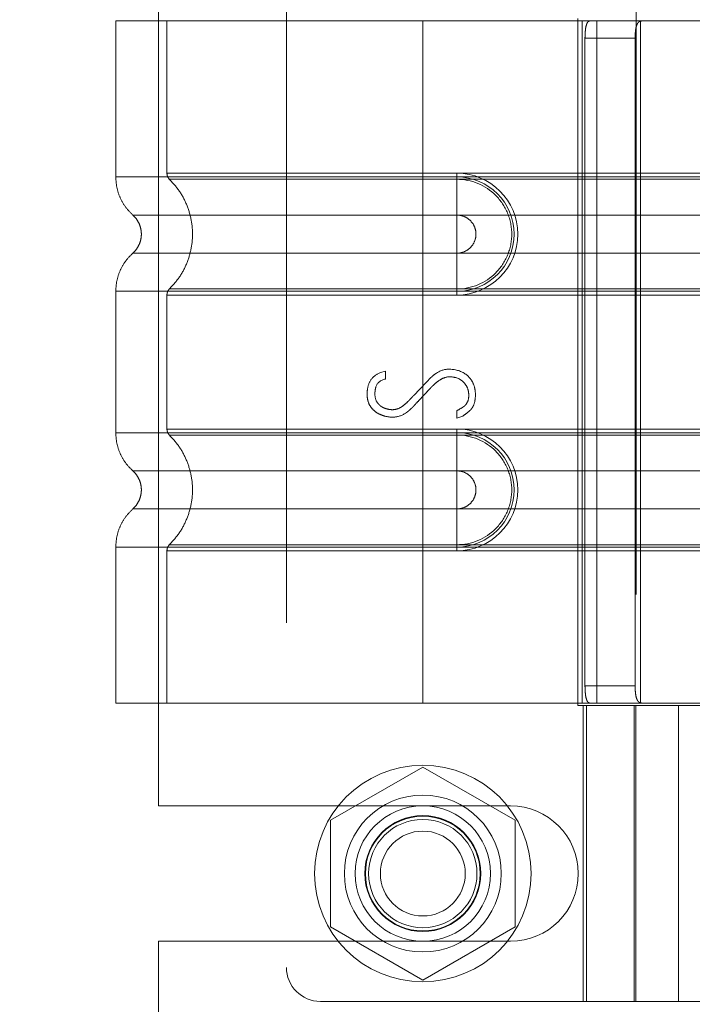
# Model space of a CAD drawing. Header units: inches. Extents: x 0.2 to 10.8, y 0.2 to 8.2.
# Tile 43 of 171: x 1.9493 to 2.0269, y 3.2514 to 3.365. Entities that reach past the tile are written whole.
import ezdxf

# ---------------------------------------------------------------- set-up
doc = ezdxf.new("R2010")
doc.units = ezdxf.units.IN
doc.header["$MEASUREMENT"] = 0
doc.linetypes.add('HIDDEN', pattern=[0.075, 0.05, -0.025])
doc.layers.add('DIMENSIONS', color=140, linetype='Continuous')
doc.layers.add('SLD-0', color=179, linetype='Continuous')
doc.styles.add('SLDTEXTSTYLE0', font='TXT', dxfattribs={"width": 0.7})
doc.dimstyles.new('SLDDIMSTYLE1', dxfattribs={"dimtxt": 0.084961, "dimasz": 0.13, "dimexe": 0, "dimexo": 0.0625, "dimgap": 0.02124, "dimtad": 0, "dimtih": 1, "dimtoh": 1, "dimlfac": 20, "dimrnd": 1e-09, "dimzin": 12, "dimdsep": 46, "dimtxsty": 'SLDTEXTSTYLE0', "dimsah": 1, "dimcen": 0.09, "dimadec": 0, "dimazin": 3, "dimtfac": 1, "dimtmove": 0, "dimatfit": 0, "dimfxl": 0, "dimfrac": 2, "dimtolj": 1, "dimtzin": 12, "dimarcsym": 0})

# ---------------------------------------------------------------- blocks, each defined once
blk = doc.blocks.new('_D_8')
at = {"layer": 'DIMENSIONS'}
for p, q in [((1.16343, 3.15997), (1.16343, 3.40997)), ((1.9481, 3.15997), (1.03843, 3.15997)), ((1.21003, 3.03772), (1.03843, 3.03772)), ((1.16343, 2.82849), (1.16343, 3.03772)), ((0.37852, 2.82849), (0.34999, 2.82849)), ((0.34999, 2.82849), (0.34999, 2.69346)), ((0.63099, 2.82849), (0.65952, 2.82849)), ((0.65952, 2.82849), (0.65952, 2.69346)), ((0.78418, 2.82849), (1.16343, 2.82849)), ((0.34999, 2.69346), (0.37852, 2.69346)), ((0.65952, 2.69346), (0.63099, 2.69346))]:
    blk.add_line(p, q, dxfattribs=at)
for points in [[(1.16343, 3.15997), (1.18343, 3.28997), (1.14343, 3.28997)], [(1.16343, 3.03772), (1.14343, 2.90772), (1.18343, 2.90772)]]:
    blk.add_solid(points, dxfattribs=at)
at = {"layer": 'DIMENSIONS', "char_height": 0.083333, "attachment_point": 1, "style": 'SLDTEXTSTYLE0'}
for s, insert in [('2.45', (0.37852, 2.95493)), ('62.1', (0.37852, 2.80088))]:
    blk.add_mtext(s, dxfattribs=dict(at, insert=insert))
blk = doc.blocks.new('_D_9')
at = {"layer": 'DIMENSIONS'}
for p, q in [((0.8627, 3.49107), (0.8627, 3.74107)), ((1.9481, 3.49107), (0.7377, 3.49107)), ((0.70113, 3.32695), (0.6726, 3.32695)), ((0.6726, 3.32695), (0.6726, 3.19192)), ((1.02428, 3.32695), (1.05281, 3.32695)), ((1.05281, 3.32695), (1.05281, 3.19192)), ((0.6726, 3.19192), (0.70113, 3.19192)), ((1.05281, 3.19192), (1.02428, 3.19192)), ((1.9481, 3.15997), (0.7377, 3.15997)), ((0.8627, 3.15997), (0.8627, 2.90997))]:
    blk.add_line(p, q, dxfattribs=at)
for points in [[(0.8627, 3.49107), (0.8827, 3.62107), (0.8427, 3.62107)], [(0.8627, 3.15997), (0.8427, 3.02997), (0.8827, 3.02997)]]:
    blk.add_solid(points, dxfattribs=at)
at = {"layer": 'DIMENSIONS', "char_height": 0.083333, "attachment_point": 1, "style": 'SLDTEXTSTYLE0'}
for s, insert in [('6.62', (0.73647, 3.4534)), ('168.2', (0.70113, 3.29935))]:
    blk.add_mtext(s, dxfattribs=dict(at, insert=insert))
blk = doc.blocks.new('_D_14')
at = {"layer": 'DIMENSIONS'}
for p, q in [((2.24813, 3.12882), (2.24813, 3.37882)), ((2.02814, 3.12882), (2.37313, 3.12882)), ((2.09085, 3.03772), (2.37313, 3.03772)), ((2.24813, 2.68629), (2.24813, 3.03772)), ((2.36584, 2.68629), (2.24813, 2.68629)), ((2.51903, 2.68629), (2.4905, 2.68629)), ((2.4905, 2.68629), (2.4905, 2.55126)), ((2.7715, 2.68629), (2.80003, 2.68629)), ((2.80003, 2.68629), (2.80003, 2.55126)), ((2.4905, 2.55126), (2.51903, 2.55126)), ((2.80003, 2.55126), (2.7715, 2.55126))]:
    blk.add_line(p, q, dxfattribs=at)
for points in [[(2.24813, 3.12882), (2.26813, 3.25882), (2.22813, 3.25882)], [(2.24813, 3.03772), (2.22813, 2.90772), (2.26813, 2.90772)]]:
    blk.add_solid(points, dxfattribs=at)
at = {"layer": 'DIMENSIONS', "char_height": 0.083333, "attachment_point": 1, "style": 'SLDTEXTSTYLE0'}
for s, insert in [('1.82', (2.51903, 2.81273)), ('46.3', (2.51903, 2.65868))]:
    blk.add_mtext(s, dxfattribs=dict(at, insert=insert))

msp = doc.modelspace()

# ---------------------------------------------------------------- linework, layer by layer
at = {"layer": 'SLD-0', "linetype": 'HIDDEN', "lineweight": 18}
for p, q in [((2.0204324, 3.3986834), (2.0204324, 3.2510456)), ((1.9800781, 3.3954078), (1.9800781, 3.255644)), ((1.9653261, 3.2742833), (1.9653261, 3.3767583)), ((1.9958261, 3.364896), (1.9603931, 3.364896)), ((1.9603931, 3.364896), (1.9603931, 3.3468919)), ((1.9662986, 3.364896), (1.9662986, 3.3473183)), ((1.9958261, 3.364896), (1.9958261, 3.3468919)), ((2.0142181, 3.364896), (1.9958261, 3.364896)), ((1.9958261, 3.364896), (1.9958261, 3.3468919)), ((1.9958261, 3.364896), (1.9958261, 3.3473183)), ((1.9958261, 3.364896), (1.9958261, 3.3473183)), ((2.0137214, 3.3651912), (2.0137214, 3.2858605)), ((2.0142181, 3.364896), (2.0142181, 3.2861558)), ((2.0159053, 3.364896), (2.0142181, 3.364896)), ((2.0142181, 3.364896), (2.0142181, 3.2861558)), ((2.0159053, 3.364896), (2.0159053, 3.2861558)), ((2.0363773, 3.364896), (2.0159053, 3.364896)), ((2.020967, 3.364896), (2.020967, 3.2861558)), ((2.0145448, 3.3629275), (2.0145448, 3.2881243)), ((2.0145448, 3.3629275), (2.0203353, 3.3629275)), ((2.0203353, 3.3629275), (2.0203353, 3.2881243)), ((1.9958261, 3.3473183), (1.9997631, 3.3473183)), ((2.0686608, 3.3473183), (1.9958261, 3.3473183)), ((1.9958261, 3.3468919), (1.9997631, 3.3468919)), ((2.0686608, 3.3468919), (1.9958261, 3.3468919)), ((1.9958261, 3.346616), (1.9997631, 3.346616)), ((2.0686608, 3.346616), (1.9958261, 3.346616)), ((1.9997631, 3.3473183), (1.9997631, 3.346616)), ((1.9997631, 3.3468919), (1.9997631, 3.342487)), ((1.9958261, 3.342487), (1.9997631, 3.342487)), ((2.0686608, 3.342487), (1.9958261, 3.342487)), ((1.9997631, 3.3380923), (1.9958261, 3.3380923)), ((1.9958261, 3.3380923), (2.0686608, 3.3380923)), ((1.9997631, 3.3336874), (1.9997631, 3.3380923)), ((1.9997631, 3.3339633), (1.9958261, 3.3339633)), ((1.9958261, 3.3339633), (2.0686608, 3.3339633)), ((1.9997631, 3.333261), (1.9997631, 3.3339633)), ((1.9603931, 3.3336874), (1.9603931, 3.3173644)), ((1.9662986, 3.333261), (1.9662986, 3.3177908)), ((1.9958261, 3.3336874), (1.9958261, 3.3173644)), ((1.9958261, 3.3336874), (1.9958261, 3.3173644)), ((1.9997631, 3.3336874), (1.9958261, 3.3336874)), ((1.9958261, 3.3336874), (2.0686608, 3.3336874)), ((1.9958261, 3.333261), (1.9958261, 3.3177908)), ((1.9958261, 3.333261), (1.9958261, 3.3177908)), ((1.9997631, 3.333261), (1.9958261, 3.333261)), ((1.9958261, 3.333261), (2.0686608, 3.333261)), ((1.9909547, 3.3243067), (1.991512, 3.3244509)), ((1.991512, 3.3244509), (1.991512, 3.3235573)), ((1.9997557, 3.3190608), (1.9997557, 3.3199063)), ((2.0004474, 3.3192914), (1.9997557, 3.3190608)), ((1.9958261, 3.3177908), (1.9997631, 3.3177908)), ((2.0686608, 3.3177908), (1.9958261, 3.3177908)), ((1.9958261, 3.3173644), (1.9997631, 3.3173644)), ((2.0686608, 3.3173644), (1.9958261, 3.3173644)), ((1.9958261, 3.3170885), (1.9997631, 3.3170885)), ((2.0686608, 3.3170885), (1.9958261, 3.3170885)), ((1.9997631, 3.3177908), (1.9997631, 3.3170885)), ((1.9997631, 3.3173644), (1.9997631, 3.3129594)), ((1.9958261, 3.3129594), (1.9997631, 3.3129594)), ((2.0686608, 3.3129594), (1.9958261, 3.3129594)), ((1.9997631, 3.3085648), (1.9958261, 3.3085648)), ((1.9958261, 3.3085648), (2.0686608, 3.3085648)), ((1.9997631, 3.3041598), (1.9997631, 3.3085648)), ((1.9997631, 3.3044357), (1.9958261, 3.3044357)), ((1.9958261, 3.3044357), (2.0686608, 3.3044357)), ((1.9997631, 3.3037334), (1.9997631, 3.3044357)), ((1.9603931, 3.3041598), (1.9603931, 3.2861558)), ((1.9662986, 3.3037334), (1.9662986, 3.2861558)), ((1.9958261, 3.3041598), (1.9958261, 3.2861558)), ((1.9997631, 3.3041598), (1.9958261, 3.3041598)), ((1.9958261, 3.3041598), (1.9958261, 3.2861558)), ((1.9958261, 3.3041598), (2.0686608, 3.3041598)), ((1.9958261, 3.3037334), (1.9958261, 3.2861558)), ((1.9958261, 3.3037334), (1.9958261, 3.2861558)), ((1.9997631, 3.3037334), (1.9958261, 3.3037334)), ((1.9958261, 3.3037334), (2.0686608, 3.3037334)), ((2.0203353, 3.2881243), (2.0145448, 3.2881243)), ((1.9958261, 3.2861558), (1.9603931, 3.2861558)), ((2.0142181, 3.2861558), (1.9958261, 3.2861558)), ((2.0159053, 3.2861558), (2.0142181, 3.2861558)), ((2.0363773, 3.2861558), (2.0159053, 3.2861558)), ((2.0137214, 3.2858605), (2.0253537, 3.2858605)), ((2.0143301, 3.2858605), (2.0143301, 3.251707)), ((2.0147057, 3.251707), (2.0147057, 3.2858605)), ((2.0202356, 3.2858605), (2.0202356, 3.251707)), ((2.02041, 3.2858605), (2.02041, 3.251707)), ((2.0253537, 3.2858605), (2.0253537, 3.251707)), ((2.0253537, 3.2858605), (2.0363773, 3.2858605)), ((2.0253537, 3.251707), (2.0253537, 3.2858605)), ((1.9958261, 3.2787683), (1.9851761, 3.2726195)), ((2.0064761, 3.2726195), (1.9958261, 3.2787683)), ((1.9653261, 3.2742833), (2.0059511, 3.2742833)), ((1.9851761, 3.2726195), (1.9851761, 3.260322)), ((2.0064761, 3.260322), (2.0064761, 3.2726195)), ((1.9851761, 3.260322), (1.9958261, 3.2541732)), ((1.9958261, 3.2541732), (2.0064761, 3.260322)), ((1.9653261, 3.2093145), (1.9653261, 3.2586583)), ((1.9653261, 3.2586583), (2.0059511, 3.2586583)), ((1.9840151, 3.251707), (2.0253537, 3.251707)), ((2.0363773, 3.251707), (2.0253537, 3.251707))]:
    msp.add_line(p, q, dxfattribs=at)
for radius in [0.0125, 0.0090551, 0.0078125, 0.0066929, 0.006625, 0.00625, 0.0048975]:
    msp.add_circle((1.9958261, 3.2664708), radius, dxfattribs=at)
for centre, radius, start, end in [((1.9997631, 3.3402897), 0.0070287, 270, 90), ((1.9997631, 3.3402897), 0.0066023, 270, 90), ((1.9997631, 3.3107621), 0.0070287, 270, 90), ((1.9997631, 3.3107621), 0.0066023, 270, 90), ((2.0059511, 3.2664708), 0.0078125, 270, 90), ((1.9840151, 3.255644), 0.003937, 180, 270)]:
    msp.add_arc(centre, radius, start, end, dxfattribs=at)
for points, knots in [([(2.0145448, 3.3629275), (2.0145448, 3.3631883), (2.0145546, 3.3634442), (2.0145963, 3.363922), (2.0146284, 3.3641408), (2.0147188, 3.3645039), (2.0147782, 3.3646501), (2.0149227, 3.364845), (2.0150092, 3.364896), (2.0151052, 3.364896)], [0, 0, 0, 0, 0.25, 0.25, 0.5, 0.5, 0.75, 0.75, 1, 1, 1, 1]), ([(2.021108, 3.364896), (2.0209606, 3.364896), (2.0208327, 3.3648505), (2.0206237, 3.3646617), (2.0205438, 3.3645181), (2.0204281, 3.3641554), (2.020391, 3.3639338), (2.0203451, 3.3634535), (2.0203353, 3.3631916), (2.0203353, 3.3629275)], [0, 0, 0, 0, 0.25, 0.25, 0.5, 0.5, 0.75, 0.75, 1, 1, 1, 1]), ([(1.960393, 3.3468919), (1.9604182, 3.3464796), (1.9604692, 3.3456457), (1.9608784, 3.3444487), (1.9615041, 3.3433497), (1.9620948, 3.3427595), (1.9623868, 3.3424678)], [0, 0, 0, 0, 0.24733805, 0.50013361, 0.7528697, 1, 1, 1, 1]), ([(1.9958261, 3.3468919), (1.993507, 3.3468919), (1.991188, 3.3468919), (1.9866389, 3.3468919), (1.984409, 3.3468919), (1.9801239, 3.3468919), (1.9780688, 3.3468919), (1.9742123, 3.3468919), (1.972411, 3.3468919), (1.9691313, 3.3468919), (1.967653, 3.3468919), (1.9650762, 3.3468919), (1.9639777, 3.3468919), (1.9622028, 3.3468919), (1.9615263, 3.3468919), (1.9606215, 3.3468919), (1.9603931, 3.3468919), (1.9603931, 3.3468919), (1.9606215, 3.3468919), (1.9615263, 3.3468919), (1.9622028, 3.3468919), (1.9639777, 3.3468919), (1.9650762, 3.3468919), (1.967653, 3.3468919), (1.9691313, 3.3468919), (1.972411, 3.3468919), (1.9742123, 3.3468919), (1.9780688, 3.3468919), (1.9801239, 3.3468919), (1.984409, 3.3468919), (1.9866389, 3.3468919), (1.991188, 3.3468919), (1.993507, 3.3468919), (1.9958261, 3.3468919)], [0, 0, 0, 0, 0.0625, 0.0625, 0.125, 0.125, 0.1875, 0.1875, 0.25, 0.25, 0.3125, 0.3125, 0.375, 0.375, 0.4375, 0.4375, 0.5, 0.5, 0.5625, 0.5625, 0.625, 0.625, 0.6875, 0.6875, 0.75, 0.75, 0.8125, 0.8125, 0.875, 0.875, 0.9375, 0.9375, 1, 1, 1, 1]), ([(1.9958261, 3.3473183), (1.9913152, 3.3473183), (1.9835928, 3.3473183), (1.9740393, 3.3473183), (1.9678357, 3.3473183), (1.9655299, 3.3473183), (1.9678357, 3.3473183), (1.9740393, 3.3473183), (1.9835928, 3.3473183), (1.9913152, 3.3473183), (1.9958261, 3.3473183)], [4.71239975, 4.71239975, 4.71239975, 4.71239975, 5.17054869, 5.49779793, 5.89049701, 6.2831961, 6.67589519, 7.06859428, 7.39584352, 7.85399245, 7.85399245, 7.85399245, 7.85399245]), ([(1.9662986, 3.3473229), (1.9663018, 3.3472575), (1.9663083, 3.3471255), (1.9663706, 3.3469356), (1.9664624, 3.3467581), (1.9665521, 3.3466609), (1.9665965, 3.3466128)], [0, 0, 0, 0, 0.24752411, 0.50000002, 0.75247592, 1, 1, 1, 1]), ([(1.9665327, 3.346675), (1.9669378, 3.3462383), (1.9677477, 3.3453652), (1.9685889, 3.3437758), (1.9691257, 3.342071), (1.9693102, 3.3402897), (1.9691257, 3.3385083), (1.9685889, 3.3368036), (1.9677477, 3.3352141), (1.9669378, 3.334341), (1.9665327, 3.3339043)], [0, 0, 0, 0, 0.12508578, 0.25012635, 0.37515545, 0.5, 0.62484455, 0.74987365, 0.87491422, 1, 1, 1, 1]), ([(1.9958261, 3.346616), (1.9919988, 3.3466161), (1.9881751, 3.3466161), (1.981104, 3.3466161), (1.9778606, 3.3466161), (1.9724515, 3.3466161), (1.9702829, 3.3466162), (1.9673554, 3.3466162), (1.9665935, 3.3466162), (1.9665943, 3.3466162), (1.9673544, 3.3466163), (1.9702835, 3.3466163), (1.9724506, 3.3466163), (1.9778607, 3.3466163), (1.9811037, 3.3466164), (1.988175, 3.3466164), (1.9919983, 3.3466164), (1.9958261, 3.3466164)], [0, 0, 0, 0, 0.125, 0.125, 0.25, 0.25, 0.375, 0.375, 0.5, 0.5, 0.625, 0.625, 0.75, 0.75, 0.875, 0.875, 1, 1, 1, 1]), ([(1.9958261, 3.3468919), (1.9958261, 3.3460633), (1.9958261, 3.3452351), (1.9958261, 3.3437225), (1.9958261, 3.3430389), (1.9958261, 3.342487)], [0, 0, 0, 0, 0.5, 0.5, 1, 1, 1, 1]), ([(1.9958261, 3.3468919), (1.9958261, 3.3460882), (1.9958261, 3.3444031), (1.9958261, 3.34302), (1.9958261, 3.3424865)], [0.052118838, 0.052118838, 0.052118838, 0.052118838, 0.500001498, 0.948006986, 0.948006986, 0.948006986, 0.948006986]), ([(1.9958261, 3.3339633), (1.9958261, 3.3356022), (1.9958261, 3.3402897), (1.9958261, 3.3449771), (1.9958261, 3.346616)], [0.027131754, 0.027131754, 0.027131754, 0.027131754, 0.5, 0.972868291, 0.972868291, 0.972868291, 0.972868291]), ([(1.9997631, 3.346616), (2.001426, 3.3466327), (2.0038846, 3.345583), (2.00576, 3.3427734), (2.0062543, 3.3402897), (2.00576, 3.3378059), (2.0038846, 3.3349964), (2.001426, 3.3339466), (1.9997631, 3.3339633)], [6.28318531, 6.28318531, 6.28318531, 6.28318531, 7.06858347, 7.46128255, 7.85398163, 8.24668072, 8.6393798, 9.42477796, 9.42477796, 9.42477796, 9.42477796]), ([(1.9623435, 3.3425062), (1.9624915, 3.3423587), (1.9627879, 3.3420633), (1.963099, 3.3415125), (1.9632993, 3.3409163), (1.9633691, 3.3402897), (1.9632993, 3.339663), (1.963099, 3.3390669), (1.9627879, 3.338516), (1.9624915, 3.3382206), (1.9623435, 3.3380731)], [0, 0, 0, 0, 0.12483242, 0.24993914, 0.37510573, 0.5, 0.62489427, 0.75006086, 0.87516758, 1, 1, 1, 1]), ([(1.9958261, 3.3424865), (1.9908639, 3.3424865), (1.9822164, 3.3424865), (1.9713428, 3.3424865), (1.9641502, 3.3424865), (1.9614733, 3.3424865), (1.9641502, 3.3424865), (1.9713428, 3.3424865), (1.9822164, 3.3424865), (1.9908639, 3.3424865), (1.9958261, 3.3424865)], [4.71241411, 4.71241411, 4.71241411, 4.71241411, 5.15721613, 5.48839216, 5.88580339, 6.28321463, 6.68062587, 7.0780371, 7.40921314, 7.85401516, 7.85401516, 7.85401516, 7.85401516]), ([(1.9997631, 3.342487), (2.0000508, 3.342487), (2.0003383, 3.3424298), (2.0008698, 3.3422097), (2.0011135, 3.3420468), (2.0015203, 3.34164), (2.0016831, 3.3413963), (2.0019033, 3.3408648), (2.0019605, 3.3405773), (2.0019605, 3.340002), (2.0019033, 3.3397145), (2.0016831, 3.339183), (2.0015203, 3.3389393), (2.0011135, 3.3385325), (2.0008698, 3.3383697), (2.0003383, 3.3381495), (2.0000508, 3.3380923), (1.9997631, 3.3380923)], [0, 0, 0, 0, 0.125, 0.125, 0.25, 0.25, 0.375, 0.375, 0.5, 0.5, 0.625, 0.625, 0.75, 0.75, 0.875, 0.875, 1, 1, 1, 1]), ([(1.9623868, 3.3381116), (1.9620948, 3.3378198), (1.9615041, 3.3372297), (1.9608784, 3.3361306), (1.9604692, 3.3349336), (1.9604182, 3.3340998), (1.960393, 3.3336874)], [0, 0, 0, 0, 0.24713031, 0.49986639, 0.75266195, 1, 1, 1, 1]), ([(1.9958261, 3.3380929), (1.9908639, 3.3380929), (1.9822164, 3.3380929), (1.9713428, 3.3380929), (1.9641502, 3.3380929), (1.9614733, 3.3380929), (1.9641502, 3.3380929), (1.9713428, 3.3380929), (1.9822164, 3.3380929), (1.9908639, 3.3380929), (1.9958261, 3.3380929)], [4.71236405, 4.71236405, 4.71236405, 4.71236405, 5.15716608, 5.48834211, 5.88575335, 6.2831646, 6.68057584, 7.07798708, 7.40916311, 7.85396503, 7.85396503, 7.85396503, 7.85396503]), ([(1.9958261, 3.3336874), (1.9958261, 3.3344911), (1.9958261, 3.3361763), (1.9958261, 3.3375593), (1.9958261, 3.3380929)], [0.052118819, 0.052118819, 0.052118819, 0.052118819, 0.500001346, 0.948007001, 0.948007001, 0.948007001, 0.948007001]), ([(1.9958261, 3.3336874), (1.9958261, 3.334516), (1.9958261, 3.3353442), (1.9958261, 3.3368568), (1.9958261, 3.3375404), (1.9958261, 3.3380923)], [0, 0, 0, 0, 0.5, 0.5, 1, 1, 1, 1]), ([(1.9665965, 3.3339665), (1.9665521, 3.3339184), (1.9664624, 3.3338213), (1.9663706, 3.3336437), (1.9663083, 3.3334538), (1.9663018, 3.3333218), (1.9662986, 3.3332564)], [0, 0, 0, 0, 0.24752409, 0.49999999, 0.7524759, 1, 1, 1, 1]), ([(1.9958261, 3.3339629), (1.9919983, 3.3339629), (1.988175, 3.3339629), (1.9811037, 3.333963), (1.9778607, 3.333963), (1.9724506, 3.333963), (1.9702835, 3.333963), (1.9673544, 3.3339631), (1.9665943, 3.3339631), (1.9665935, 3.3339631), (1.9673554, 3.3339631), (1.9702829, 3.3339632), (1.9724515, 3.3339632), (1.9778606, 3.3339632), (1.981104, 3.3339632), (1.9881751, 3.3339633), (1.9919988, 3.3339633), (1.9958261, 3.3339633)], [0, 0, 0, 0, 0.125, 0.125, 0.25, 0.25, 0.375, 0.375, 0.5, 0.5, 0.625, 0.625, 0.75, 0.75, 0.875, 0.875, 1, 1, 1, 1]), ([(1.9958261, 3.3336874), (1.993507, 3.3336874), (1.991188, 3.3336874), (1.9866389, 3.3336874), (1.984409, 3.3336874), (1.9801239, 3.3336874), (1.9780688, 3.3336874), (1.9742123, 3.3336874), (1.972411, 3.3336874), (1.9691313, 3.3336874), (1.967653, 3.3336874), (1.9650762, 3.3336874), (1.9639777, 3.3336874), (1.9622028, 3.3336874), (1.9615263, 3.3336874), (1.9606215, 3.3336874), (1.9603931, 3.3336874), (1.9603931, 3.3336874), (1.9606215, 3.3336874), (1.9615263, 3.3336874), (1.9622028, 3.3336874), (1.9639777, 3.3336874), (1.9650762, 3.3336874), (1.967653, 3.3336874), (1.9691313, 3.3336874), (1.972411, 3.3336874), (1.9742123, 3.3336874), (1.9780688, 3.3336874), (1.9801239, 3.3336874), (1.984409, 3.3336874), (1.9866389, 3.3336874), (1.991188, 3.3336874), (1.993507, 3.3336874), (1.9958261, 3.3336874)], [0, 0, 0, 0, 0.0625, 0.0625, 0.125, 0.125, 0.1875, 0.1875, 0.25, 0.25, 0.3125, 0.3125, 0.375, 0.375, 0.4375, 0.4375, 0.5, 0.5, 0.5625, 0.5625, 0.625, 0.625, 0.6875, 0.6875, 0.75, 0.75, 0.8125, 0.8125, 0.875, 0.875, 0.9375, 0.9375, 1, 1, 1, 1]), ([(1.9958261, 3.333261), (1.9913152, 3.333261), (1.9835928, 3.333261), (1.9740393, 3.333261), (1.9678357, 3.333261), (1.9655299, 3.333261), (1.9678357, 3.333261), (1.9740393, 3.333261), (1.9835928, 3.333261), (1.9913152, 3.333261), (1.9958261, 3.333261)], [4.71239001, 4.71239001, 4.71239001, 4.71239001, 5.17053895, 5.49778819, 5.89048727, 6.28318636, 6.67588545, 7.06858454, 7.39583378, 7.85398272, 7.85398272, 7.85398272, 7.85398272]), ([(1.9997557, 3.3199063), (2.0000553, 3.3200653), (2.0004154, 3.3202847), (2.0006298, 3.3204359), (2.0009216, 3.3207456), (2.0011292, 3.3212255), (2.0011439, 3.3220025), (2.0009641, 3.3226564), (2.0003884, 3.32343), (1.9996299, 3.3237969), (1.9985815, 3.3238776), (1.9978116, 3.3234806), (1.9973495, 3.32313), (1.9970627, 3.3228704), (1.9968081, 3.3226076), (1.996676, 3.3224674), (1.9963883, 3.3221642), (1.9960091, 3.3217605), (1.995539, 3.3212589), (1.9951602, 3.3208536), (1.9948749, 3.3205504), (1.9947421, 3.3204073), (1.9944833, 3.3201393), (1.9942056, 3.3198885), (1.9935117, 3.319354), (1.9924753, 3.3190658), (1.991444, 3.319249), (1.9907548, 3.3195243), (1.9903455, 3.3197675), (1.9898046, 3.3202979), (1.989512, 3.3208881), (1.9893741, 3.3216101), (1.9894286, 3.3226703), (1.9898266, 3.3236419), (1.9905177, 3.3241368), (1.9909547, 3.3243067)], [0, 0, 0, 0, 0.03125, 0.046875, 0.0625, 0.09375, 0.125, 0.15625, 0.1875, 0.25, 0.3125, 0.34375, 0.359375, 0.375, 0.3828125, 0.390625, 0.40625, 0.4375, 0.46875, 0.5, 0.515625, 0.5234375, 0.53125, 0.546875, 0.5625, 0.625, 0.6875, 0.71875, 0.75, 0.78125, 0.8125, 0.84375, 0.875, 0.9375, 1, 1, 1, 1]), ([(1.991512, 3.3235573), (1.9909508, 3.3234638), (1.9904925, 3.3230737), (1.9903104, 3.3222351), (1.9902824, 3.3215344), (1.9904381, 3.3209597), (1.9908843, 3.3204842), (1.9912175, 3.3202673), (1.9916907, 3.3200821), (1.9923721, 3.3199777), (1.9930319, 3.3201117), (1.9936448, 3.3205333), (1.9940293, 3.3208687), (1.9944191, 3.321277), (1.9945639, 3.3214351), (1.9949334, 3.3218269), (1.9954013, 3.3223217), (1.9960051, 3.3229455), (1.9964572, 3.3234429), (1.9969647, 3.3239278), (1.9976864, 3.3244772), (1.9982967, 3.3246911), (1.9987852, 3.3246911)], [0, 0, 0, 0, 0.125, 0.15625, 0.1875, 0.25, 0.28125, 0.3125, 0.375, 0.4375, 0.5, 0.53125, 0.5625, 0.578125, 0.59375, 0.625, 0.6875, 0.75, 0.8125, 0.84375, 0.875, 1, 1, 1, 1]), ([(1.9987852, 3.3246911), (1.9995381, 3.3246911), (2.0004852, 3.3244412), (2.0014198, 3.3235535), (2.0018184, 3.3227156), (2.0019484, 3.3216208), (2.0018042, 3.3207521), (2.001583, 3.3203028), (2.0013932, 3.3200452), (2.0012978, 3.319951), (2.0010049, 3.3196956), (2.0006569, 3.3194399), (2.0004474, 3.3192914)], [0, 0, 0, 0, 0.25, 0.375, 0.5, 0.625, 0.75, 0.8125, 0.84375, 0.875, 0.9375, 1, 1, 1, 1]), ([(1.960393, 3.3173644), (1.9604182, 3.316952), (1.9604692, 3.3161181), (1.9608784, 3.3149211), (1.9615041, 3.3138221), (1.9620948, 3.313232), (1.9623868, 3.3129402)], [0, 0, 0, 0, 0.24733805, 0.50013361, 0.7528697, 1, 1, 1, 1]), ([(1.9958261, 3.3173644), (1.993507, 3.3173644), (1.991188, 3.3173644), (1.9866389, 3.3173644), (1.984409, 3.3173644), (1.9801239, 3.3173644), (1.9780688, 3.3173644), (1.9742123, 3.3173644), (1.972411, 3.3173644), (1.9691313, 3.3173644), (1.967653, 3.3173644), (1.9650762, 3.3173644), (1.9639777, 3.3173644), (1.9622028, 3.3173644), (1.9615263, 3.3173644), (1.9606215, 3.3173644), (1.9603931, 3.3173644), (1.9603931, 3.3173644), (1.9606215, 3.3173644), (1.9615263, 3.3173644), (1.9622028, 3.3173644), (1.9639777, 3.3173644), (1.9650762, 3.3173644), (1.967653, 3.3173644), (1.9691313, 3.3173644), (1.972411, 3.3173644), (1.9742123, 3.3173644), (1.9780688, 3.3173644), (1.9801239, 3.3173644), (1.984409, 3.3173644), (1.9866389, 3.3173644), (1.991188, 3.3173644), (1.993507, 3.3173644), (1.9958261, 3.3173644)], [0, 0, 0, 0, 0.0625, 0.0625, 0.125, 0.125, 0.1875, 0.1875, 0.25, 0.25, 0.3125, 0.3125, 0.375, 0.375, 0.4375, 0.4375, 0.5, 0.5, 0.5625, 0.5625, 0.625, 0.625, 0.6875, 0.6875, 0.75, 0.75, 0.8125, 0.8125, 0.875, 0.875, 0.9375, 0.9375, 1, 1, 1, 1]), ([(1.9958261, 3.3177908), (1.9914742, 3.3177908), (1.9838894, 3.3177908), (1.9743284, 3.3177908), (1.9679656, 3.3177908), (1.9655219, 3.3177908), (1.9677458, 3.3177908), (1.9739329, 3.3177908), (1.9835196, 3.3177908), (1.9912881, 3.3177908), (1.9958261, 3.3177908)], [4.71239469, 4.71239469, 4.71239469, 4.71239469, 5.154448, 5.48366074, 5.87871603, 6.27377131, 6.6688266, 7.06388188, 7.39309462, 7.85399245, 7.85399245, 7.85399245, 7.85399245]), ([(1.9662986, 3.3177953), (1.9663018, 3.31773), (1.9663083, 3.3175979), (1.9663706, 3.317408), (1.9664624, 3.3172305), (1.9665521, 3.3171334), (1.9665965, 3.3170853)], [0, 0, 0, 0, 0.24752414, 0.50000006, 0.75247595, 1, 1, 1, 1]), ([(1.9665327, 3.3171474), (1.9669352, 3.3167092), (1.9677406, 3.3158323), (1.9685827, 3.3142444), (1.9691236, 3.3125417), (1.9693112, 3.3107621), (1.9691236, 3.3089825), (1.9685827, 3.3072798), (1.9677406, 3.3056919), (1.9669352, 3.3048151), (1.9665327, 3.3043768)], [0, 0, 0, 0, 0.125054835, 0.250208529, 0.375263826, 0.5, 0.624736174, 0.749791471, 0.874945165, 1, 1, 1, 1]), ([(1.9958261, 3.3170885), (1.9946081, 3.3170885), (1.9933132, 3.3170885), (1.9905781, 3.3170885), (1.9891376, 3.3170885), (1.9861442, 3.3170885), (1.9845909, 3.3170885), (1.9814416, 3.3170885), (1.9798455, 3.3170885), (1.9767273, 3.3170885), (1.9752057, 3.3170885), (1.9723971, 3.3170885), (1.9711114, 3.3170885), (1.9689535, 3.3170885), (1.9680832, 3.3170885), (1.9669023, 3.3170885), (1.9665933, 3.3170885), (1.9665933, 3.3170885), (1.9669023, 3.3170885), (1.9680832, 3.3170885), (1.9689535, 3.3170885), (1.9711114, 3.3170885), (1.9723971, 3.3170885), (1.9752057, 3.3170885), (1.9767273, 3.3170885), (1.9798455, 3.3170885), (1.9814416, 3.3170885), (1.9845908, 3.3170885), (1.9861442, 3.3170885), (1.9891376, 3.3170885), (1.9905781, 3.3170885), (1.9933132, 3.3170885), (1.9946081, 3.3170885), (1.9958261, 3.3170885)], [0, 0, 0, 0, 0.0625, 0.0625, 0.125, 0.125, 0.1875, 0.1875, 0.25, 0.25, 0.3125, 0.3125, 0.375, 0.375, 0.4375, 0.4375, 0.5, 0.5, 0.5625, 0.5625, 0.625, 0.625, 0.6875, 0.6875, 0.75, 0.75, 0.8125, 0.8125, 0.875, 0.875, 0.9375, 0.9375, 1, 1, 1, 1]), ([(1.9958261, 3.3173644), (1.9958261, 3.3165357), (1.9958261, 3.3157075), (1.9958261, 3.314195), (1.9958261, 3.3135114), (1.9958261, 3.3129594)], [0, 0, 0, 0, 0.5, 0.5, 1, 1, 1, 1]), ([(1.9958261, 3.3173644), (1.9958261, 3.3165607), (1.9958261, 3.3148755), (1.9958261, 3.3134924), (1.9958261, 3.3129589)], [0.052118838, 0.052118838, 0.052118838, 0.052118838, 0.500001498, 0.948006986, 0.948006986, 0.948006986, 0.948006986]), ([(1.9997631, 3.3170885), (2.001426, 3.3171051), (2.0038846, 3.3160554), (2.00576, 3.3132459), (2.0062543, 3.3107621), (2.00576, 3.3082783), (2.0038846, 3.3054688), (2.001426, 3.3044191), (1.9997631, 3.3044357)], [6.28318531, 6.28318531, 6.28318531, 6.28318531, 7.06858347, 7.46128255, 7.85398163, 8.24668072, 8.6393798, 9.42477796, 9.42477796, 9.42477796, 9.42477796]), ([(1.9623435, 3.3129787), (1.9624915, 3.3128311), (1.9627879, 3.3125358), (1.963099, 3.3119849), (1.9632993, 3.3113888), (1.9633691, 3.3107621), (1.9632993, 3.3101355), (1.963099, 3.3095393), (1.9627879, 3.3089884), (1.9624915, 3.3086931), (1.9623435, 3.3085456)], [0, 0, 0, 0, 0.12483242, 0.24993914, 0.37510573, 0.5, 0.62489427, 0.75006086, 0.87516758, 1, 1, 1, 1]), ([(1.9958261, 3.3129589), (1.9908639, 3.3129589), (1.9822164, 3.3129589), (1.9713428, 3.3129589), (1.9641502, 3.3129589), (1.9614733, 3.3129589), (1.9641502, 3.3129589), (1.9713428, 3.3129589), (1.9822164, 3.3129589), (1.9908639, 3.3129589), (1.9958261, 3.3129589)], [4.71241411, 4.71241411, 4.71241411, 4.71241411, 5.15721613, 5.48839216, 5.88580339, 6.28321463, 6.68062587, 7.0780371, 7.40921314, 7.85401516, 7.85401516, 7.85401516, 7.85401516]), ([(1.9997631, 3.3129594), (2.0000508, 3.3129594), (2.0003383, 3.3129022), (2.0008698, 3.3126821), (2.0011135, 3.3125192), (2.0015203, 3.3121125), (2.0016831, 3.3118687), (2.0019033, 3.3113373), (2.0019605, 3.3110497), (2.0019605, 3.3104745), (2.0019033, 3.310187), (2.0016831, 3.3096555), (2.0015203, 3.3094117), (2.0011135, 3.309005), (2.0008698, 3.3088421), (2.0003383, 3.308622), (2.0000508, 3.3085648), (1.9997631, 3.3085648)], [0, 0, 0, 0, 0.125, 0.125, 0.25, 0.25, 0.375, 0.375, 0.5, 0.5, 0.625, 0.625, 0.75, 0.75, 0.875, 0.875, 1, 1, 1, 1]), ([(1.9623868, 3.308584), (1.9620948, 3.3082922), (1.9615041, 3.3077021), (1.9608784, 3.3066031), (1.9604692, 3.3054061), (1.9604182, 3.3045722), (1.960393, 3.3041598)], [0, 0, 0, 0, 0.24713031, 0.49986639, 0.75266195, 1, 1, 1, 1]), ([(1.9958261, 3.3085653), (1.9908639, 3.3085653), (1.9822164, 3.3085653), (1.9713428, 3.3085653), (1.9641502, 3.3085653), (1.9614733, 3.3085653), (1.9641502, 3.3085653), (1.9713428, 3.3085653), (1.9822164, 3.3085653), (1.9908639, 3.3085653), (1.9958261, 3.3085653)], [4.71236405, 4.71236405, 4.71236405, 4.71236405, 5.15716608, 5.48834211, 5.88575335, 6.2831646, 6.68057584, 7.07798708, 7.40916311, 7.85396514, 7.85396514, 7.85396514, 7.85396514]), ([(1.9958261, 3.3041598), (1.9958261, 3.3049636), (1.9958261, 3.3066487), (1.9958261, 3.3080318), (1.9958261, 3.3085653)], [0.052118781, 0.052118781, 0.052118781, 0.052118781, 0.500001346, 0.948006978, 0.948006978, 0.948006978, 0.948006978]), ([(1.9958261, 3.3041598), (1.9958261, 3.3049885), (1.9958261, 3.3058167), (1.9958261, 3.3073293), (1.9958261, 3.3080129), (1.9958261, 3.3085648)], [0, 0, 0, 0, 0.5, 0.5, 1, 1, 1, 1]), ([(1.9665965, 3.3044389), (1.9665521, 3.3043908), (1.9664624, 3.3042937), (1.9663706, 3.3041162), (1.9663083, 3.3039263), (1.9663018, 3.3037942), (1.9662986, 3.3037289)], [0, 0, 0, 0, 0.24752406, 0.49999996, 0.75247587, 1, 1, 1, 1]), ([(1.9958261, 3.3044357), (1.9946081, 3.3044357), (1.9933132, 3.3044357), (1.9905781, 3.3044357), (1.9891376, 3.3044357), (1.9861442, 3.3044357), (1.9845908, 3.3044357), (1.9814416, 3.3044357), (1.9798455, 3.3044357), (1.9767273, 3.3044357), (1.9752057, 3.3044357), (1.9723971, 3.3044357), (1.9711114, 3.3044357), (1.9689535, 3.3044357), (1.9680832, 3.3044357), (1.9669023, 3.3044357), (1.9665933, 3.3044357), (1.9665933, 3.3044357), (1.9669023, 3.3044357), (1.9680832, 3.3044357), (1.9689535, 3.3044357), (1.9711114, 3.3044357), (1.9723971, 3.3044357), (1.9752057, 3.3044357), (1.9767273, 3.3044357), (1.9798455, 3.3044357), (1.9814416, 3.3044357), (1.9845909, 3.3044357), (1.9861442, 3.3044357), (1.9891376, 3.3044357), (1.9905781, 3.3044357), (1.9933132, 3.3044357), (1.9946081, 3.3044357), (1.9958261, 3.3044357)], [0, 0, 0, 0, 0.0625, 0.0625, 0.125, 0.125, 0.1875, 0.1875, 0.25, 0.25, 0.3125, 0.3125, 0.375, 0.375, 0.4375, 0.4375, 0.5, 0.5, 0.5625, 0.5625, 0.625, 0.625, 0.6875, 0.6875, 0.75, 0.75, 0.8125, 0.8125, 0.875, 0.875, 0.9375, 0.9375, 1, 1, 1, 1]), ([(1.9958261, 3.3041598), (1.993507, 3.3041598), (1.991188, 3.3041598), (1.9866389, 3.3041598), (1.984409, 3.3041598), (1.9801239, 3.3041598), (1.9780688, 3.3041598), (1.9742123, 3.3041598), (1.972411, 3.3041598), (1.9691313, 3.3041598), (1.967653, 3.3041598), (1.9650762, 3.3041598), (1.9639777, 3.3041598), (1.9622028, 3.3041598), (1.9615263, 3.3041598), (1.9606215, 3.3041598), (1.9603931, 3.3041598), (1.9603931, 3.3041598), (1.9606215, 3.3041598), (1.9615263, 3.3041598), (1.9622028, 3.3041598), (1.9639777, 3.3041598), (1.9650762, 3.3041598), (1.967653, 3.3041598), (1.9691313, 3.3041598), (1.972411, 3.3041598), (1.9742123, 3.3041598), (1.9780688, 3.3041598), (1.9801239, 3.3041598), (1.984409, 3.3041598), (1.9866389, 3.3041598), (1.991188, 3.3041598), (1.993507, 3.3041598), (1.9958261, 3.3041598)], [0, 0, 0, 0, 0.0625, 0.0625, 0.125, 0.125, 0.1875, 0.1875, 0.25, 0.25, 0.3125, 0.3125, 0.375, 0.375, 0.4375, 0.4375, 0.5, 0.5, 0.5625, 0.5625, 0.625, 0.625, 0.6875, 0.6875, 0.75, 0.75, 0.8125, 0.8125, 0.875, 0.875, 0.9375, 0.9375, 1, 1, 1, 1]), ([(1.9958261, 3.3037334), (1.9912881, 3.3037334), (1.9835196, 3.3037334), (1.9739329, 3.3037334), (1.9677458, 3.3037334), (1.9655219, 3.3037334), (1.9679656, 3.3037334), (1.9743284, 3.3037334), (1.9838894, 3.3037334), (1.9914742, 3.3037334), (1.9958261, 3.3037334)], [4.71239001, 4.71239001, 4.71239001, 4.71239001, 5.17328784, 5.50250058, 5.89755587, 6.29261115, 6.68766644, 7.08272172, 7.41193446, 7.85398778, 7.85398778, 7.85398778, 7.85398778]), ([(2.0151052, 3.2861558), (2.0150092, 3.2861558), (2.0149237, 3.2862058), (2.0147782, 3.2864014), (2.0147191, 3.286547), (2.0146286, 3.2869098), (2.0145964, 3.2871297), (2.0145548, 3.2876044), (2.0145448, 3.2878635), (2.0145448, 3.2881243)], [0, 0, 0, 0, 0.25, 0.25, 0.5, 0.5, 0.75, 0.75, 1, 1, 1, 1]), ([(2.0203353, 3.2881243), (2.0203353, 3.2878602), (2.020345, 3.2876008), (2.0203909, 3.2871183), (2.0204278, 3.2868975), (2.0205433, 3.2865347), (2.0206236, 3.2863905), (2.0208315, 3.2862021), (2.0209605, 3.2861558), (2.021108, 3.2861558)], [0, 0, 0, 0, 0.25, 0.25, 0.5, 0.5, 0.75, 0.75, 1, 1, 1, 1])]:
    msp.add_open_spline(points, degree=3, knots=knots, dxfattribs=at)
for points in [[(1.9958261, 3.3473183), (1.9958261, 3.3470577), (1.9958261, 3.3467987), (1.9958261, 3.346616)], [(1.9958261, 3.3473183), (1.9958261, 3.3470638), (1.9958261, 3.3467919), (1.9958261, 3.346616)], [(1.9958261, 3.3339633), (1.9958261, 3.3356088), (1.9958261, 3.3402897), (1.9958261, 3.3449705), (1.9958261, 3.346616)], [(1.9997631, 3.3402897), (1.9997631, 3.341465), (1.9997631, 3.3438106), (1.9997631, 3.3457931), (1.9997631, 3.346616)], [(1.9958261, 3.3402897), (1.9958261, 3.3411137), (1.9958261, 3.3419378), (1.9958261, 3.342487)], [(1.9958261, 3.3402897), (1.9958261, 3.3411138), (1.9958261, 3.341938), (1.9958261, 3.3424866)], [(1.9997631, 3.3402897), (1.9997631, 3.3411137), (1.9997631, 3.3419378), (1.9997631, 3.342487)], [(1.9958261, 3.3380923), (1.9958261, 3.3386415), (1.9958261, 3.3394656), (1.9958261, 3.3402897)], [(1.9958261, 3.3380927), (1.9958261, 3.3386414), (1.9958261, 3.3394655), (1.9958261, 3.3402897)], [(1.9997631, 3.3380923), (1.9997631, 3.3386415), (1.9997631, 3.3394656), (1.9997631, 3.3402897)], [(1.9997631, 3.3339633), (1.9997631, 3.3347862), (1.9997631, 3.3367687), (1.9997631, 3.3391143), (1.9997631, 3.3402897)], [(1.9958261, 3.333261), (1.9958261, 3.3335156), (1.9958261, 3.3337874), (1.9958261, 3.3339633)], [(1.9958261, 3.333261), (1.9958261, 3.3335217), (1.9958261, 3.3337807), (1.9958261, 3.3339633)], [(1.9958261, 3.3177908), (1.9958261, 3.3175301), (1.9958261, 3.3172711), (1.9958261, 3.3170885)], [(1.9958261, 3.3177908), (1.9958261, 3.3175362), (1.9958261, 3.3172644), (1.9958261, 3.3170884)], [(1.9958261, 3.3170885), (1.9958261, 3.315443), (1.9958261, 3.3107621), (1.9958261, 3.3060812), (1.9958261, 3.3044357)], [(1.9958261, 3.3170885), (1.9958261, 3.3154425), (1.9958261, 3.3107621), (1.9958261, 3.3060817), (1.9958261, 3.3044357)], [(1.9997631, 3.3107621), (1.9997631, 3.3119374), (1.9997631, 3.3142831), (1.9997631, 3.3162656), (1.9997631, 3.3170885)], [(1.9958261, 3.3129594), (1.9958261, 3.3124102), (1.9958261, 3.3115862), (1.9958261, 3.3107621)], [(1.9958261, 3.312959), (1.9958261, 3.3124104), (1.9958261, 3.3115862), (1.9958261, 3.3107621)], [(1.9997631, 3.3107621), (1.9997631, 3.3115862), (1.9997631, 3.3124102), (1.9997631, 3.3129594)], [(1.9958261, 3.3107621), (1.9958261, 3.309938), (1.9958261, 3.3091138), (1.9958261, 3.3085652)], [(1.9958261, 3.3107621), (1.9958261, 3.309938), (1.9958261, 3.309114), (1.9958261, 3.3085648)], [(1.9997631, 3.3085648), (1.9997631, 3.309114), (1.9997631, 3.309938), (1.9997631, 3.3107621)], [(1.9997631, 3.3044357), (1.9997631, 3.3052587), (1.9997631, 3.3072411), (1.9997631, 3.3095868), (1.9997631, 3.3107621)], [(1.9958261, 3.3037334), (1.9958261, 3.3039882), (1.9958261, 3.3042602), (1.9958261, 3.3044362)], [(1.9958261, 3.3037334), (1.9958261, 3.3039941), (1.9958261, 3.3042531), (1.9958261, 3.3044357)]]:
    msp.add_open_spline(points, degree=3, dxfattribs=at)

# ---------------------------------------------------------------- dimensions: what is measured, and where the dimension line sits
at = {"layer": 'DIMENSIONS'}
for base, p1, p2, picture, middle in [((0.8627028, 3.4910708), (1.9981011, 3.1599708), (1.9981011, 3.4910708), '_D_9', (0.8627028, 3.3269537)), ((1.1634291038, 3.0377207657), (1.9981011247, 3.1599707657), (1.2600261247, 3.0377207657), '_D_8', (1.1634291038, 2.8284923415)), ((2.2481314, 3.0377208), (1.9781386, 3.1288208), (2.0408539, 3.0377208), '_D_14', (2.2481314, 2.686286))]:
    dim = msp.add_linear_dim(base=base, p1=p1, p2=p2, angle=90, dimstyle='SLDDIMSTYLE1', dxfattribs=at)
    dim.commit()
    dim.dimension.update_dxf_attribs({"geometry": picture, "text_midpoint": middle, "dimtype": 160})

doc.saveas('drawing.dxf')
